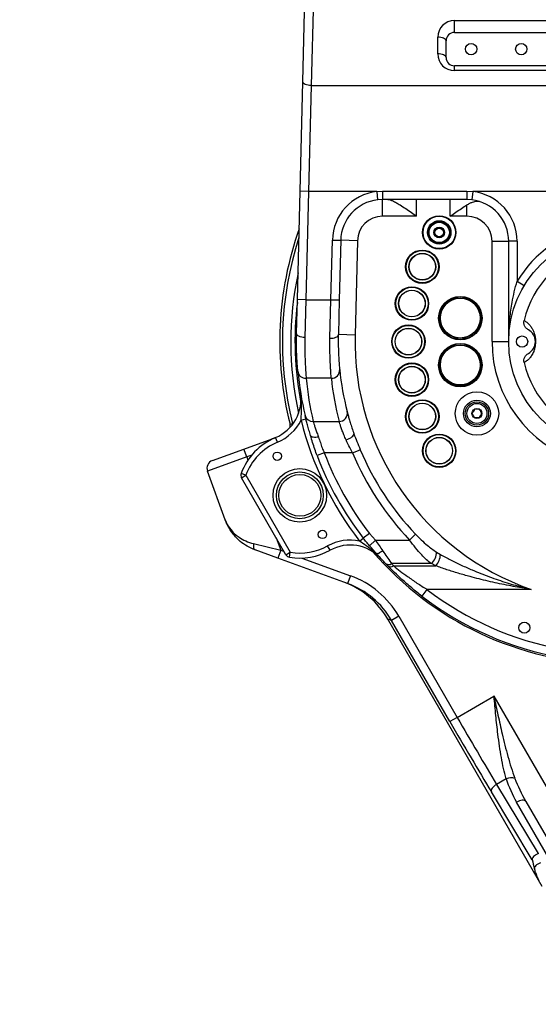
# Model space of a CAD drawing. Header units: millimetres. Extents: x -1 to 10933, y 0 to 7722.
# Tile 16 of 122: x 3291 to 3602, y 1801 to 2391. Entities that reach past the tile are written whole.
import ezdxf

# ---------------------------------------------------------------- set-up
doc = ezdxf.new("R2010")
doc.units = ezdxf.units.MM
doc.header["$LTSCALE"] = 13
doc.header["$PDSIZE"] = -1
doc.dimstyles.new('efort-st-1', dxfattribs={"dimtxt": 100, "dimasz": 100, "dimexe": 1.25, "dimexo": 0.625, "dimtad": 1, "dimdec": 0, "dimdsep": 46, "dimtxsty": 'Standard', "dimcen": 2.5, "dimclrd": 3, "dimclre": 3, "dimadec": 0, "dimazin": 0, "dimtfac": 1, "dimtmove": 0, "dimatfit": 3, "dimfxl": 1, "dimarcsym": 0})

# ---------------------------------------------------------------- blocks, each defined once
blk = doc.blocks.new('*D132')
at = {"color": 3, "lineweight": -2}
for p, q in [((760.96, 2419.58), (760.96, 274.58)), ((3953.81, 1526.13), (3953.81, 274.58)), ((3853.81, 275.83), (860.96, 275.83))]:
    blk.add_line(p, q, dxfattribs=at)
at = {"color": 3}
for points in [[(860.96, 292.5), (860.96, 259.16), (760.96, 275.83)], [(3853.81, 259.16), (3853.81, 292.5), (3953.81, 275.83)]]:
    blk.add_solid(points, dxfattribs=at)
at = {"layer": 'Defpoints', "color": 0}
for p in [(760.96, 2420.2), (3953.81, 1526.76), (760.96, 275.83)]:
    blk.add_point(p, dxfattribs=at)
at = {"color": 0, "insert": (2357.38, 326.46), "char_height": 100, "attachment_point": 5}
blk.add_mtext('3193', dxfattribs=at)
blk = doc.blocks.new('*D141')
at = {"color": 3, "lineweight": -2}
for p, q in [((3648.18, 5105.23), (671.21, 5105.23)), ((672.46, 5005.23), (672.46, 1623.93)), ((3576.39, 1523.93), (671.21, 1523.93))]:
    blk.add_line(p, q, dxfattribs=at)
at = {"color": 3}
for points in [[(689.13, 5005.23), (655.8, 5005.23), (672.46, 5105.23)], [(655.8, 1623.93), (689.13, 1623.93), (672.46, 1523.93)]]:
    blk.add_solid(points, dxfattribs=at)
at = {"layer": 'Defpoints', "color": 0}
for p in [(3648.81, 5105.23), (672.46, 1523.93), (3577.02, 1523.93)]:
    blk.add_point(p, dxfattribs=at)
at = {"color": 0, "insert": (621.84, 3343.53), "char_height": 100, "attachment_point": 5, "rotation": 90}
blk.add_mtext('3581', dxfattribs=at)
blk = doc.blocks.new('*D142')
at = {"color": 3, "lineweight": -2}
for p, q in [((3648.18, 5105.23), (470.47, 5105.23)), ((471.72, 892.9), (471.72, 5005.23)), ((2387.63, 792.9), (470.47, 792.9))]:
    blk.add_line(p, q, dxfattribs=at)
at = {"color": 3}
for points in [[(488.39, 5005.23), (455.06, 5005.23), (471.72, 5105.23)], [(455.06, 892.9), (488.39, 892.9), (471.72, 792.9)]]:
    blk.add_solid(points, dxfattribs=at)
at = {"layer": 'Defpoints', "color": 0}
for p in [(471.72, 5105.23), (3648.81, 5105.23), (2388.26, 792.9)]:
    blk.add_point(p, dxfattribs=at)
at = {"color": 0, "insert": (421.1, 2938.83), "char_height": 100, "attachment_point": 5, "rotation": 90}
blk.add_mtext('4312', dxfattribs=at)

msp = doc.modelspace()

# ---------------------------------------------------------------- linework, layer by layer
at = {"color": 7, "linetype": 'Continuous', "lineweight": 25}
for p, q in [((3460.64, 2353.36), (3463.3, 2459.99)), ((3468.3, 2457.76), (3465.63, 2351.13)), ((3551.31, 2390.05), (3631.31, 2390.05)), ((3551.31, 2382.93), (3551.31, 2390.05)), ((3541.31, 2370.05), (3541.31, 2380.05)), ((3551.31, 2382.93), (3631.31, 2382.93)), ((3546.31, 2367.93), (3546.31, 2377.93)), ((3631.31, 2362.93), (3551.31, 2362.93)), ((3551.31, 2360.05), (3551.31, 2362.93)), ((3631.31, 2360.05), (3551.31, 2360.05)), ((3459, 2287.86), (3460.64, 2353.36)), ((3465.63, 2351.13), (3464, 2287.73)), ((3465.63, 2351.13), (3769.15, 2351.13)), ((3457.38, 2223.07), (3459, 2287.86)), ((3464, 2287.73), (3459, 2287.86)), ((3464, 2287.73), (3462.38, 2222.94)), ((3504.81, 2287.73), (3464, 2287.73)), ((3504.81, 2287.73), (3508.27, 2287.93)), ((3504.81, 2287.73), (3505.39, 2282.77)), ((3508.27, 2287.93), (3558.81, 2287.93)), ((3508.27, 2287.93), (3508.27, 2282.93)), ((3558.81, 2287.93), (3562.26, 2287.73)), ((3558.81, 2287.93), (3558.81, 2282.93)), ((3562.26, 2287.73), (3561.69, 2282.77)), ((3621.08, 2287.73), (3562.26, 2287.73)), ((3508.27, 2282.93), (3505.39, 2282.77)), ((3558.81, 2282.93), (3508.27, 2282.93)), ((3508.27, 2272.93), (3508.27, 2282.93)), ((3561.69, 2282.77), (3558.81, 2282.93)), ((3558.81, 2272.93), (3558.81, 2279.74)), ((3528.71, 2272.93), (3508.27, 2272.93)), ((3558.81, 2272.93), (3548.81, 2272.93)), ((3477.38, 2222.94), (3478.27, 2258.68)), ((3478.27, 2258.68), (3483.27, 2258.56)), ((3483.27, 2258.56), (3482.38, 2222.82)), ((3493.27, 2258.31), (3483.27, 2258.56)), ((3493.27, 2258.31), (3491.86, 2201.86)), ((3573.81, 2197.93), (3573.81, 2257.93)), ((3573.81, 2257.93), (3583.81, 2257.93)), ((3588.81, 2257.93), (3583.81, 2257.93)), ((3583.81, 2197.93), (3583.81, 2257.93)), ((3588.81, 2257.93), (3588.81, 2233.99)), ((3588.81, 2233.99), (3593.1, 2231.41)), ((3456.87, 2202.73), (3457.38, 2223.07)), ((3462.38, 2222.94), (3457.38, 2223.07)), ((3462.38, 2222.94), (3461.87, 2200.35)), ((3462.38, 2222.94), (3477.38, 2222.94)), ((3476.86, 2199.93), (3477.38, 2222.94)), ((3477.38, 2222.94), (3482.38, 2222.82)), ((3482.38, 2222.82), (3481.86, 2202.11)), ((3491.86, 2201.86), (3481.86, 2202.11)), ((3573.81, 2197.93), (3583.81, 2197.93)), ((3477.68, 2175.96), (3462.61, 2175.96)), ((3459.56, 2150.93), (3462.47, 2151.66)), ((3453.09, 2146.88), (3452.96, 2148.46)), ((3466.84, 2150.14), (3482.3, 2150.14)), ((3425.33, 2133.62), (3444.49, 2140.59)), ((3445.42, 2137.73), (3444.26, 2140.49)), ((3406.53, 2126.78), (3425.33, 2133.62)), ((3427.04, 2128.92), (3425.33, 2133.62)), ((3490.37, 2131.34), (3494.94, 2133.26)), ((3427.04, 2128.92), (3403.55, 2120.37)), ((3473.44, 2131.34), (3469.11, 2129.7)), ((3490.37, 2131.34), (3473.44, 2131.34)), ((3414.15, 2091.23), (3403.55, 2120.37)), ((3426.49, 2118), (3423.68, 2119.05)), ((3423.89, 2116.5), (3426.49, 2118)), ((3450.5, 2070.41), (3423.89, 2116.5)), ((3426.49, 2118), (3453.1, 2071.91)), ((3494.58, 2078.61), (3496.78, 2080.31)), ((3500.44, 2083.15), (3496.78, 2080.31)), ((3500.44, 2083.15), (3504, 2079.22)), ((3524.53, 2079.22), (3528.12, 2082.64)), ((3431.19, 2077.05), (3447.37, 2073.06)), ((3476.9, 2073.08), (3475.45, 2075.71)), ((3504, 2079.22), (3500.51, 2075.83)), ((3504, 2079.22), (3524.53, 2079.22)), ((3445.66, 2068.36), (3432.08, 2073.3)), ((3447.37, 2073.06), (3445.66, 2068.36)), ((3487.42, 2053.16), (3445.66, 2068.36)), ((3450.5, 2070.41), (3453.1, 2071.91)), ((3452.61, 2068.95), (3453.1, 2071.91)), ((3540.54, 2072.04), (3542.91, 2070.63)), ((3537.59, 2065.07), (3513.74, 2065.07)), ((3514.98, 2063.79), (3540.17, 2063.79)), ((3540.17, 2063.79), (3537.59, 2065.07)), ((3489.13, 2057.86), (3487.42, 2053.16)), ((3534.88, 2049.65), (3531.83, 2045.68)), ((3597.23, 2049.65), (3534.88, 2049.65)), ((3518.02, 2033.62), (3513.69, 2031.12)), ((3518.02, 2033.62), (3552.98, 1973.07)), ((3603.78, 1871.93), (3511.38, 2031.96)), ((3513.69, 2031.12), (3511.38, 2031.96)), ((3548.65, 1970.57), (3513.69, 2031.12)), ((3552.98, 1973.07), (3574.99, 1985.78)), ((3574.99, 1985.78), (3627.74, 1894.43)), ((3552.98, 1973.07), (3548.65, 1970.57)), ((3582.35, 1936.36), (3576.58, 1933.03)), ((3576.58, 1933.03), (3601.52, 1891.61)), ((3597.91, 1887.82), (3573.42, 1928.51)), ((3607.82, 1888.93), (3588.5, 1922.39)), ((3594, 1922.87), (3613.31, 1889.42))]:
    msp.add_line(p, q, dxfattribs=at)
at = {"color": 8, "linetype": 'Continuous', "lineweight": 25}
for p, q in [((3528.71, 2272.93), (3528.71, 2282.93)), ((3548.81, 2272.93), (3548.81, 2282.93)), ((3454.99, 2149.13), (3454.45, 2149)), ((3430.07, 2130.02), (3427.04, 2128.92)), ((3427.04, 2128.92), (3427.75, 2126.95)), ((3444.64, 2080.57), (3447.37, 2073.06)), ((3447.37, 2073.06), (3449.4, 2072.32)), ((3460.02, 2068.45), (3489.13, 2057.86))]:
    msp.add_line(p, q, dxfattribs=at)
at = {"color": 7, "linetype": 'Continuous', "lineweight": 25, "flags": 128}
for points in [[(3546.31, 2377.93), (3546.21, 2378.34), (3545.93, 2378.74), (3545.47, 2379.11), (3544.85, 2379.43), (3544.09, 2379.69), (3543.22, 2379.88), (3542.28, 2380), (3541.31, 2380.05)], [(3546.31, 2367.93), (3546.21, 2368.34), (3545.93, 2368.74), (3545.47, 2369.11), (3544.85, 2369.43), (3544.09, 2369.69), (3543.22, 2369.88), (3542.28, 2370), (3541.31, 2370.05)], [(3465.63, 2351.13), (3464.65, 2351.19), (3463.71, 2351.33), (3462.84, 2351.54), (3462.08, 2351.83), (3461.46, 2352.16), (3461, 2352.54), (3460.72, 2352.95), (3460.64, 2353.36)], [(3461.87, 2200.35), (3460.89, 2200.41), (3459.94, 2200.56), (3459.07, 2200.79), (3458.31, 2201.09), (3457.69, 2201.45), (3457.23, 2201.85), (3456.96, 2202.29), (3456.87, 2202.73)], [(3476.86, 2199.93), (3477.83, 2199.96), (3478.76, 2200.07), (3479.62, 2200.26), (3480.38, 2200.53), (3481, 2200.86), (3481.46, 2201.24), (3481.76, 2201.66), (3481.86, 2202.11)], [(3452.96, 2148.46), (3453.29, 2148.58), (3454.45, 2149)], [(3469.99, 2140.84), (3469.13, 2140.68), (3468.3, 2140.59), (3467.52, 2140.59), (3466.83, 2140.68), (3466.23, 2140.84), (3465.75, 2141.08), (3465.41, 2141.39), (3465.21, 2141.76)], [(3486.46, 2139.18), (3487.46, 2139.52), (3488.42, 2139.94), (3489.29, 2140.41), (3490.03, 2140.91), (3490.61, 2141.42), (3491.01, 2141.92), (3491.2, 2142.38), (3491.18, 2142.79)], [(3431.19, 2077.05), (3431.1, 2076.36), (3431.06, 2075.71), (3431.09, 2075.11), (3431.18, 2074.57), (3431.32, 2074.11), (3431.53, 2073.74), (3431.78, 2073.47), (3432.08, 2073.3)], [(3508.44, 2072.77), (3507.79, 2072.28), (3507.16, 2071.86), (3506.57, 2071.5), (3506.03, 2071.23), (3505.56, 2071.05), (3505.17, 2070.96), (3504.87, 2070.97), (3504.68, 2071.08)], [(3576.58, 1933.03), (3575.78, 1932.5), (3575.05, 1931.92), (3574.43, 1931.3), (3573.92, 1930.67), (3573.56, 1930.06), (3573.35, 1929.48), (3573.3, 1928.96), (3573.42, 1928.51)], [(3594, 1922.87), (3593.69, 1923.22), (3593.22, 1923.45), (3592.62, 1923.57), (3591.91, 1923.56), (3591.1, 1923.44), (3590.25, 1923.19), (3589.37, 1922.84), (3588.5, 1922.39)], [(3602.81, 1886.04), (3601.97, 1885.7), (3601.2, 1885.31), (3600.53, 1884.88), (3599.97, 1884.41), (3599.54, 1883.94), (3599.26, 1883.47), (3599.14, 1883.01), (3599.18, 1882.59)]]:
    msp.add_lwpolyline(points, dxfattribs=at)
at = {"color": 7, "linetype": 'Continuous', "lineweight": 25}
for centre, radius in [((3561.31, 2372.93), 3.4), ((3591.31, 2372.93), 3.4), ((3542.23, 2263.24), 10), ((3542.23, 2263.24), 9.7), ((3542.23, 2263.24), 7), ((3542.23, 2263.24), 6.5), ((3542.23, 2263.24), 6.07), ((3542.23, 2263.24), 3.2), ((3542.23, 2263.24), 2.6), ((3648.81, 2197.93), 65), ((3532.11, 2242.73), 10), ((3532.11, 2242.73), 9.7), ((3532.11, 2242.73), 8), ((3532.11, 2242.73), 7.9), ((3525.9, 2220.71), 10), ((3525.9, 2220.71), 9.7), ((3525.9, 2220.71), 8), ((3525.9, 2220.71), 7.9), ((3554.85, 2211.97), 13), ((3554.85, 2211.97), 12.7), ((3554.85, 2211.97), 12), ((3554.85, 2211.97), 11.9), ((3523.81, 2197.93), 10), ((3523.81, 2197.93), 9.7), ((3523.81, 2197.93), 8), ((3523.81, 2197.93), 7.9), ((3591.81, 2197.93), 3.4), ((3554.85, 2183.89), 13), ((3554.85, 2183.89), 12.7), ((3554.85, 2183.89), 12), ((3554.85, 2183.89), 11.9), ((3525.9, 2175.15), 10), ((3525.9, 2175.15), 9.7), ((3525.9, 2175.15), 8), ((3525.9, 2175.15), 7.9), ((3564.81, 2154.93), 13), ((3532.11, 2153.14), 10), ((3532.11, 2153.14), 9.7), ((3564.81, 2154.93), 8), ((3532.11, 2153.14), 8), ((3532.11, 2153.14), 7.9), ((3564.81, 2154.93), 7), ((3564.81, 2154.93), 6), ((3564.81, 2154.93), 3), ((3542.23, 2132.62), 10), ((3542.23, 2132.62), 9.7), ((3542.23, 2132.62), 8), ((3542.23, 2132.62), 7.9), ((3445.31, 2129.33), 2.5), ((3458.81, 2105.93), 16), ((3458.81, 2105.93), 14), ((3458.81, 2105.93), 12.53), ((3472.31, 2082.53), 2.5), ((3593.19, 2026.74), 3.3)]:
    msp.add_circle(centre, radius, dxfattribs=at)
for centre, radius, start, end in [((3551.31, 2380.05), 10, 90, 180), ((3551.31, 2377.93), 5, 90, 180), ((3551.31, 2370.05), 10, 180, 270), ((3551.31, 2367.93), 5, 180, 270), ((3508.27, 2257.93), 30, 96.60499, 178.56746), ((3558.81, 2257.93), 30, 0, 83.39501), ((3508.27, 2257.93), 25, 96.60499, 178.56746), ((3558.81, 2257.93), 25, 0, 83.39501), ((3508.27, 2257.93), 15, 90, 178.56746), ((3558.81, 2257.93), 15, 0, 90), ((3648.81, 2197.93), 202, 160.46364, 194.17728), ((3648.81, 2197.93), 70, 100.77629, 148.99728), ((3648.81, 2197.93), 57.2, 102.72326, 167.27674), ((3591.81, 2197.93), 8, 297.95226, 62.04774), ((3648.81, 2197.93), 157, 178.56746, 250.81907), ((3462.42, 2180.78), 4.82, 186.94848, 272.25943), ((3648.81, 2197.93), 192, 185.30077, 193.32426), ((3477.78, 2180.84), 4.89, 268.85612, 3.68804), ((3648.81, 2197.93), 167, 185.76455, 194.51066), ((3648.81, 2197.93), 57.2, 192.72326, 257.27674), ((3648.81, 2193.23), 187, 185.30077, 193.32426), ((3648.81, 2193.23), 172, 185.76455, 194.51066), ((3434.55, 2163.53), 25, 292.83627, 9.12102), ((3482.32, 2155.07), 4.93, 269.77578, 11.97734), ((3434.55, 2163.53), 28, 292.83627, 333.2562), ((3648.81, 2197.93), 195, 193.94676, 217.72675), ((3466.59, 2154.9), 4.76, 194.73348, 273.09361), ((3458.81, 2105.93), 37.5, 112.83627, 159.52255), ((3458.81, 2105.93), 34.5, 112.83627, 159.52255), ((3648.81, 2197.93), 166.91, 202.79562, 223.68916), ((3648.81, 2197.93), 192, 232.46337, 341.84563), ((3408.24, 2122.08), 5, 110, 200), ((3648.81, 2197.93), 192.22, 200.79227, 217.72675), ((3648.81, 2197.93), 187.58, 200.79227, 217.72675), ((3648.81, 2197.93), 171.87, 202.79562, 223.68916), ((3426.49, 2118), 3, 159.52255, 210), ((3458.81, 2105.93), 34.5, 260.47745, 298.83724), ((3488.95, 2051.18), 28, 78.41731, 118.83724), ((3488.95, 2051.18), 25, 42.55249, 118.83724), ((3453.1, 2071.91), 3, 210, 260.47745), ((3458.81, 2105.93), 37.5, 260.47745, 298.83724), ((3531.28, 2071.85), 9.26, 312.95393, 1.14582), ((3532.49, 2070.84), 10.42, 317.41502, 358.81178), ((3511.99, 2067.69), 3.15, 233.74903, 303.78545), ((3648.81, 2197.93), 192, 223.75398, 224.30126), ((3513.22, 2066.37), 3.12, 234.35902, 304.25192), ((3648.81, 2194.4), 187, 223.75398, 224.30126), ((3585.3, 1929.53), 7.43, 72.88668, 113.36377), ((3647.08, 1896.93), 50, 190.28789, 196.66863)]:
    msp.add_arc(centre, radius, start, end, dxfattribs=at)
at = {"color": 8, "linetype": 'Continuous', "lineweight": 25}
for radius, start, end in [(200.42, 161.89817, 194.13241), (195.43, 167.82394, 192.63587), (192.9, 173.03962, 190.97974), (75, 180, 325.47924), (187, 232.46337, 341.42795), (192.9, 220.69377, 268.82991)]:
    msp.add_arc((3648.81, 2197.93), radius, start, end, dxfattribs=at)
at = {"color": 7, "linetype": 'Continuous', "lineweight": 25}
for centre, major_axis, ratio, start_param, end_param in [((3470.32, 2006.17), (-51.76, 18.84), 0.998528, 4.013532, 4.712389), ((3468.02, 2007.01), (47.05, -17.13), 0.998528, 0.871939, 1.570796), ((3468.02, 2007.01), (47.07, -17.13), 0.998234, 1.473369, 1.570796), ((3470.32, 2006.17), (47.07, -17.13), 0.998234, 0.871939, 1.570796), ((3551.82, 1972.41), (-52.5, 90.93), 0.034921, 1.570796, 2.054243), ((3556.15, 1974.9), (-50, 86.6), 0.036667, 1.570796, 2.054243), ((3605.82, 1932.39), (-19.05, 32.99), 0.525, 1.161091, 1.570796), ((3606.99, 1930.37), (-19.05, 32.99), 0.39375, 1.161091, 1.570796)]:
    msp.add_ellipse(centre, major_axis=major_axis, ratio=ratio, start_param=start_param, end_param=end_param, dxfattribs=at)
for points, knots in [([(3511.39, 2282.93), (3511.85, 2282.88), (3512.76, 2282.79), (3514.52, 2282.09), (3516.55, 2281.06), (3519.14, 2279.5), (3522.19, 2277.5), (3525.5, 2275.2), (3527.69, 2273.66), (3528.7, 2272.94), (3528.71, 2272.93)], [0, 0, 0, 0, 0.108972, 0.218186, 0.347477, 0.476966, 0.659131, 0.841505, 0.998798, 1, 1, 1, 1]), ([(3558.81, 2279.74), (3559.37, 2280.07), (3560.49, 2280.73), (3562.1, 2281.43), (3563.6, 2281.88), (3564.98, 2282.07), (3565.74, 2281.91), (3566.13, 2281.84)], [0, 0, 0, 0, 0.201868, 0.408015, 0.598743, 0.794692, 1, 1, 1, 1]), ([(3548.81, 2272.93), (3548.82, 2272.94), (3549.95, 2273.74), (3552.2, 2275.32), (3555.56, 2277.66), (3557.72, 2279.04), (3558.81, 2279.74)], [0, 0, 0, 0, 0.0022648, 0.3319877, 0.661903, 1, 1, 1, 1]), ([(3583.81, 2197.93), (3583.81, 2197.95), (3583.81, 2199.48), (3583.89, 2204.16), (3584.4, 2211.98), (3585.58, 2220.39), (3587.06, 2227.74), (3588.23, 2231.91), (3588.81, 2233.99)], [0, 0, 0, 0, 0.001438, 0.126517, 0.387539, 0.648473, 0.82431, 1, 1, 1, 1]), ([(3595.56, 2205), (3595.08, 2205.31), (3594.14, 2205.94), (3593.22, 2207.41), (3592.8, 2209.01), (3592.94, 2210.05), (3593.01, 2210.53)], [0, 0, 0, 0, 0.259473, 0.518962, 0.777962, 1, 1, 1, 1]), ([(3593.01, 2210.53), (3593.53, 2210.21), (3594.77, 2209.45), (3596.36, 2207.9), (3597.68, 2206.04), (3598.5, 2204.43), (3599.02, 2203.08), (3599.34, 2201.96), (3599.54, 2201.03), (3599.68, 2200.16), (3599.77, 2199.41), (3599.81, 2198.67), (3599.83, 2198.28), (3599.83, 2197.94), (3599.83, 2197.54), (3599.81, 2197.05), (3599.76, 2196.42), (3599.7, 2195.79), (3599.55, 2194.85), (3599.33, 2193.79), (3599.04, 2192.84), (3598.45, 2191.32), (3597.55, 2189.46), (3596.29, 2187.87), (3594.79, 2186.48), (3593.67, 2185.76), (3593.01, 2185.33)], [0, 0, 0, 0, 0.104164, 0.24518, 0.336391, 0.395181, 0.432993, 0.457289, 0.472915, 0.483004, 0.493306, 0.496543, 0.497986, 0.499915, 0.50185, 0.504245, 0.508564, 0.515888, 0.523251, 0.546394, 0.569623, 0.592856, 0.684513, 0.776249, 0.867986, 1, 1, 1, 1]), ([(3457.63, 2180.19), (3457.54, 2181.19), (3457.36, 2183.21), (3457.06, 2187.68), (3456.84, 2193.13), (3456.78, 2198.3), (3456.85, 2201.67), (3456.87, 2202.73)], [0, 0, 0, 0, 0.21952, 0.445588, 0.667083, 0.895058, 1, 1, 1, 1]), ([(3461.87, 2200.35), (3461.85, 2199.2), (3461.8, 2196.82), (3461.81, 2193.44), (3461.86, 2190.15), (3461.94, 2187.07), (3462.1, 2183.32), (3462.29, 2180.12), (3462.48, 2177.52), (3462.57, 2176.48), (3462.61, 2175.96)], [0, 0, 0, 0, 0.104012, 0.2144255, 0.3248401, 0.4385055, 0.5521718, 0.772791, 0.8863956, 1, 1, 1, 1]), ([(3477.68, 2175.96), (3477.59, 2177.03), (3477.44, 2178.64), (3477.23, 2181.65), (3477.04, 2185.01), (3476.88, 2188.95), (3476.81, 2193.34), (3476.8, 2196.66), (3476.84, 2198.92), (3476.86, 2199.93)], [0, 0, 0, 0, 0.223423, 0.338471, 0.453518, 0.676978, 0.792092, 0.907205, 1, 1, 1, 1]), ([(3481.86, 2202.11), (3481.84, 2201.23), (3481.78, 2198.21), (3481.84, 2193.41), (3482.07, 2188.29), (3482.38, 2184.02), (3482.56, 2182.12), (3482.65, 2181.16)], [0, 0, 0, 0, 0.091958, 0.314603, 0.543914, 0.768791, 1, 1, 1, 1]), ([(3593.01, 2185.33), (3592.94, 2185.89), (3592.8, 2187.02), (3593.31, 2188.66), (3594.25, 2190.02), (3595.14, 2190.6), (3595.56, 2190.87)], [0, 0, 0, 0, 0.257387, 0.514746, 0.772809, 1, 1, 1, 1]), ([(3459.56, 2150.93), (3459.66, 2152.56), (3459.88, 2156.21), (3459.92, 2161.25), (3459.6, 2165.06), (3459.32, 2166.96), (3459.25, 2167.42), (3459.24, 2167.49), (3459.24, 2167.5)], [0, 0, 0, 0, 0.290137, 0.648979, 0.913298, 0.988422, 0.998204, 1, 1, 1, 1]), ([(3487.14, 2156.09), (3487.27, 2155.58), (3487.54, 2154.54), (3488.17, 2152.26), (3488.98, 2149.51), (3489.96, 2146.35), (3490.77, 2143.98), (3491.18, 2142.79)], [0, 0, 0, 0, 0.197986, 0.401625, 0.597631, 0.799125, 1, 1, 1, 1]), ([(3563.37, 2157.43), (3563.16, 2157.07), (3562.81, 2156.46), (3562.29, 2155.57), (3562.04, 2155.13), (3561.92, 2154.93)], [0, 0, 0, 0, 0.439126, 0.751374, 1, 1, 1, 1]), ([(3566.25, 2157.43), (3566.08, 2157.43), (3565.61, 2157.43), (3564.73, 2157.43), (3563.92, 2157.43), (3563.48, 2157.43), (3563.37, 2157.43)], [0, 0, 0, 0, 0.184931, 0.519846, 0.871444, 1, 1, 1, 1]), ([(3567.7, 2154.93), (3567.49, 2155.29), (3567.14, 2155.9), (3566.62, 2156.79), (3566.37, 2157.24), (3566.25, 2157.43)], [0, 0, 0, 0, 0.439126, 0.751374, 1, 1, 1, 1]), ([(3465.21, 2141.76), (3465.06, 2142.26), (3464.55, 2143.94), (3463.78, 2146.64), (3463, 2149.55), (3462.38, 2152.01), (3462.11, 2153.12), (3461.98, 2153.68)], [0, 0, 0, 0, 0.095401, 0.31935, 0.549428, 0.771392, 1, 1, 1, 1]), ([(3561.92, 2154.93), (3562.13, 2154.57), (3562.48, 2153.96), (3563, 2153.07), (3563.25, 2152.63), (3563.37, 2152.43)], [0, 0, 0, 0, 0.439126, 0.751374, 1, 1, 1, 1]), ([(3563.37, 2152.43), (3563.48, 2152.43), (3563.92, 2152.43), (3564.73, 2152.43), (3565.61, 2152.43), (3566.08, 2152.43), (3566.25, 2152.43)], [0, 0, 0, 0, 0.1285562, 0.4801536, 0.8150692, 1, 1, 1, 1]), ([(3566.25, 2152.43), (3566.46, 2152.79), (3566.81, 2153.4), (3567.33, 2154.29), (3567.58, 2154.74), (3567.7, 2154.93)], [0, 0, 0, 0, 0.439126, 0.751374, 1, 1, 1, 1]), ([(3466.84, 2150.14), (3466.97, 2149.71), (3467.23, 2148.85), (3467.82, 2146.96), (3468.59, 2144.67), (3469.34, 2142.57), (3469.84, 2141.23), (3469.99, 2140.84)], [0, 0, 0, 0, 0.222041, 0.450789, 0.674489, 0.904552, 1, 1, 1, 1]), ([(3486.46, 2139.18), (3486.04, 2140.16), (3485.22, 2142.07), (3484.21, 2144.67), (3483.38, 2146.93), (3482.72, 2148.84), (3482.44, 2149.7), (3482.3, 2150.14)], [0, 0, 0, 0, 0.204836, 0.401667, 0.603954, 0.79904, 1, 1, 1, 1]), ([(3469.11, 2129.7), (3468.21, 2132.29), (3466.81, 2136.31), (3465.63, 2140.33), (3465.21, 2141.76)], [0, 0, 0, 0, 0.645982, 1, 1, 1, 1]), ([(3469.99, 2140.84), (3470.37, 2139.74), (3471.07, 2137.69), (3472.09, 2134.41), (3472.99, 2132.37), (3473.44, 2131.34)], [0, 0, 0, 0, 0.364691, 0.678087, 1, 1, 1, 1]), ([(3490.37, 2131.34), (3489.79, 2132.45), (3488.61, 2134.7), (3487.29, 2137.31), (3486.63, 2138.8), (3486.46, 2139.18)], [0, 0, 0, 0, 0.419559, 0.849254, 1, 1, 1, 1]), ([(3491.18, 2142.79), (3491.75, 2141.23), (3492.92, 2138.07), (3494.26, 2134.88), (3494.94, 2133.26)], [0, 0, 0, 0, 0.495052, 1, 1, 1, 1]), ([(3414.15, 2091.23), (3414.16, 2091.22), (3414.16, 2091.2), (3414.2, 2091.11), (3414.3, 2090.84), (3414.64, 2089.97), (3415.73, 2087.68), (3417.61, 2085.02), (3420.17, 2082.52), (3422.81, 2080.52), (3426.34, 2078.51), (3429.56, 2077.54), (3431.19, 2077.05)], [0, 0, 0, 0, 0.001015, 0.004098, 0.013226, 0.042716, 0.139051, 0.377094, 0.500142, 0.623168, 0.808731, 1, 1, 1, 1]), ([(3432.08, 2073.3), (3430.47, 2073.98), (3427.21, 2075.36), (3423.59, 2077.96), (3420.84, 2080.49), (3418.1, 2083.61), (3415.97, 2086.95), (3414.69, 2089.81), (3414.28, 2090.88), (3414.18, 2091.15), (3414.16, 2091.22), (3414.15, 2091.23)], [0, 0, 0, 0, 0.185065, 0.375899, 0.495233, 0.614586, 0.860649, 0.965217, 0.991209, 0.998884, 1, 1, 1, 1]), ([(3500.51, 2075.83), (3499.88, 2076.55), (3498.61, 2078.01), (3497.39, 2079.54), (3496.78, 2080.31)], [0, 0, 0, 0, 0.497641, 1, 1, 1, 1]), ([(3528.12, 2082.64), (3529.24, 2081.5), (3531.49, 2079.21), (3535.56, 2075.49), (3538.69, 2073.32), (3540.54, 2072.04)], [0, 0, 0, 0, 0.286816, 0.577766, 1, 1, 1, 1]), ([(3507.37, 2068.09), (3507.36, 2068.1), (3507.32, 2068.14), (3507, 2068.49), (3505.68, 2069.88), (3502.89, 2072.51), (3498.92, 2075.6), (3495.92, 2077.68), (3494.58, 2078.61)], [0, 0, 0, 0, 0.001796, 0.011578, 0.086702, 0.351021, 0.709863, 1, 1, 1, 1]), ([(3504.68, 2071.08), (3504.16, 2071.67), (3502.81, 2073.22), (3501.39, 2074.83), (3500.51, 2075.83)], [0, 0, 0, 0, 0.3818596, 1, 1, 1, 1]), ([(3504, 2079.22), (3504.76, 2078.15), (3506.3, 2076), (3507.72, 2073.86), (3508.44, 2072.77)], [0, 0, 0, 0, 0.495132, 1, 1, 1, 1]), ([(3537.59, 2065.07), (3536.59, 2065.84), (3534.58, 2067.37), (3531.43, 2070.52), (3528.04, 2074.46), (3525.72, 2077.61), (3524.53, 2079.22)], [0, 0, 0, 0, 0.2110055, 0.4253686, 0.7077756, 1, 1, 1, 1]), ([(3510.12, 2065.15), (3509.37, 2065.94), (3507.85, 2067.55), (3505.97, 2069.62), (3504.91, 2070.83), (3504.68, 2071.08)], [0, 0, 0, 0, 0.434633, 0.88188, 1, 1, 1, 1]), ([(3508.44, 2072.77), (3508.65, 2072.44), (3509.68, 2070.89), (3511.52, 2068.18), (3512.99, 2066.12), (3513.74, 2065.07)], [0, 0, 0, 0, 0.116765, 0.551329, 1, 1, 1, 1]), ([(3542.91, 2070.63), (3544.94, 2069.51), (3549, 2067.28), (3555.41, 2064.18), (3563.14, 2060.74), (3572.25, 2057.14), (3582.64, 2053.61), (3590.98, 2051.21), (3595.81, 2049.99), (3597.21, 2049.65), (3597.23, 2049.65)], [0, 0, 0, 0, 0.122012, 0.244364, 0.366662, 0.556141, 0.745656, 0.926587, 0.999105, 1, 1, 1, 1]), ([(3531.83, 2045.68), (3529.8, 2047.28), (3525.69, 2050.52), (3520.22, 2055.31), (3516.15, 2059.11), (3513.35, 2061.85), (3512.05, 2063.17), (3511.4, 2063.83)], [0, 0, 0, 0, 0.2702056, 0.5453981, 0.7694199, 0.8847295, 1, 1, 1, 1]), ([(3514.98, 2063.79), (3516.25, 2062.76), (3518.84, 2060.67), (3523.56, 2057.15), (3528.91, 2053.41), (3532.88, 2050.91), (3534.88, 2049.65)], [0, 0, 0, 0, 0.220326, 0.44717, 0.721227, 1, 1, 1, 1]), ([(3597.23, 2049.65), (3597.2, 2049.65), (3595.78, 2049.87), (3590.85, 2050.66), (3582.28, 2052.21), (3571.49, 2054.53), (3561.88, 2056.95), (3553.64, 2059.28), (3546.74, 2061.42), (3542.36, 2063), (3540.17, 2063.79)], [0, 0, 0, 0, 0.001334, 0.072642, 0.252108, 0.441257, 0.630356, 0.753681, 0.877056, 1, 1, 1, 1]), ([(3582.35, 1936.36), (3581.79, 1938.41), (3580.66, 1942.52), (3579.37, 1949.1), (3578.26, 1955.93), (3577.15, 1964.31), (3576.08, 1974.25), (3575.36, 1981.91), (3575, 1985.76), (3574.99, 1985.78)], [0, 0, 0, 0, 0.136849, 0.273746, 0.414341, 0.554958, 0.775786, 0.998779, 1, 1, 1, 1]), ([(3574.99, 1985.78), (3575, 1985.76), (3575.79, 1981.99), (3577.38, 1974.44), (3579.54, 1964.66), (3581.53, 1956.42), (3583.31, 1949.68), (3585.23, 1943.03), (3586.73, 1938.77), (3587.48, 1936.64)], [0, 0, 0, 0, 0.0012517, 0.2232451, 0.4465257, 0.583904, 0.7212703, 0.8606517, 1, 1, 1, 1]), ([(3601.52, 1891.61), (3601.51, 1891.6), (3601.4, 1891.56), (3600.77, 1891.28), (3599.69, 1890.7), (3598.59, 1889.78), (3597.9, 1888.82), (3597.89, 1888.28), (3597.88, 1888)], [0, 0, 0, 0, 0.003465, 0.052124, 0.292326, 0.529404, 0.764668, 1, 1, 1, 1]), ([(3602.01, 1875.28), (3601.63, 1876.11), (3600.86, 1877.78), (3599.91, 1880.26), (3599.42, 1881.84), (3599.18, 1882.59)], [0, 0, 0, 0, 0.33714, 0.682713, 1, 1, 1, 1])]:
    msp.add_open_spline(points, degree=3, knots=knots, dxfattribs=at)

# ---------------------------------------------------------------- dimensions: what is measured, and where the dimension line sits
at = {"color": 0}
for base, p1, p2, picture, middle in [((471.72, 5105.23), (2388.26, 792.9), (3648.81, 5105.23), '*D142', (471.72, 2938.83)), ((672.46, 1523.93), (3648.81, 5105.23), (3577.02, 1523.93), '*D141', (672.46, 3343.53))]:
    dim = msp.add_linear_dim(base=base, p1=p1, p2=p2, angle=90, dimstyle='efort-st-1', dxfattribs=at)
    dim.commit()
    dim.dimension.update_dxf_attribs({"geometry": picture, "text_midpoint": middle, "dimtype": 160})
dim = msp.add_linear_dim(base=(760.96, 275.83), p1=(3953.81, 1526.76), p2=(760.96, 2420.2), dimstyle='efort-st-1', dxfattribs=at)
dim.commit()
dim.dimension.update_dxf_attribs({"geometry": '*D132', "text_midpoint": (2357.38, 275.83), "dimtype": 160})

doc.saveas('drawing.dxf')
